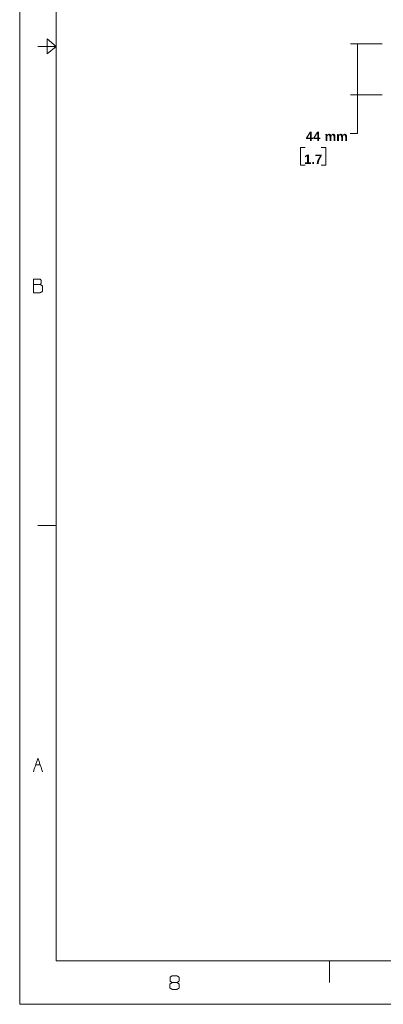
# Model space of a CAD drawing. Header units: millimetres. Extents: x 0 to 2122, y 0 to 1639.
# Tile 1 of 75: x 0 to 311, y 0 to 843. Entities that reach past the tile are written whole.
import ezdxf

# ---------------------------------------------------------------- set-up
doc = ezdxf.new("R2010")
doc.units = ezdxf.units.MM
doc.layers.add('1', color=7, linetype='Continuous', true_color=0xffffff)
doc.styles.add('Arial', font='arial.ttf')

msp = doc.modelspace()

# ---------------------------------------------------------------- linework, layer by layer
at = {"layer": '1', "color": 7, "linetype": 'Continuous', "lineweight": 13}
for p, q in [((0, 0), (0, 1639.49)), ((31.2, 37.26), (31.2, 1602.23)), ((23.4, 813.29), (23.4, 826.2)), ((23.4, 826.2), (31.2, 819.75)), ((31.2, 819.75), (15.6, 819.75)), ((31.2, 819.75), (15.6, 819.75)), ((23.4, 813.29), (31.2, 819.75)), ((31.2, 409.87), (15.6, 409.87)), ((13.71, 204.94), (17.6, 204.94)), ((0, 37.26), (0, 18.63)), ((2090.49, 37.26), (31.2, 37.26)), ((265.21, 37.26), (265.21, 18.63)), ((2121.69, 0), (0, 0)), ((31.2, 0), (15.6, 0))]:
    msp.add_line(p, q, dxfattribs=at)
at = {"layer": '1', "color": 7, "lineweight": 13}
for p, q in [((310.39, 821.87), (283.3, 821.87)), ((289.3, 821.87), (289.3, 745.1)), ((310.39, 778.17), (283.3, 778.17)), ((289.3, 745.1), (282.95, 745.1)), ((244.39, 733.1), (240.39, 733.1)), ((240.39, 733.1), (240.39, 718.07)), ((262.13, 733.1), (258.13, 733.1)), ((262.13, 718.07), (262.13, 733.1)), ((240.39, 718.07), (244.39, 718.07)), ((258.13, 718.07), (262.13, 718.07))]:
    msp.add_line(p, q, dxfattribs=at)
at = {"layer": '1', "color": 7, "linetype": 'Continuous', "lineweight": 13}
for points in [[(11.76, 615.91), (11.76, 620.55)], [(11.76, 620.55), (17.6, 620.55)], [(17.6, 615.91), (11.76, 615.91)], [(11.76, 615.91), (11.76, 608.94)], [(17.6, 620.55), (18.52, 619.45)], [(18.52, 617.13), (17.6, 615.91)], [(19.44, 614.81), (17.6, 615.91)], [(18.52, 619.45), (18.52, 617.13)], [(11.76, 608.94), (17.49, 608.94)], [(17.49, 608.94), (19.44, 610.04)], [(19.44, 610.04), (19.44, 614.81)], [(11.76, 199.07), (15.65, 210.68)], [(15.65, 210.68), (19.54, 199.07)], [(130.61, 18.63), (128.66, 17.41)], [(128.66, 17.41), (128.66, 13.99)], [(128.77, 23.28), (130.61, 24.38)], [(128.77, 19.73), (128.77, 23.28)], [(130.61, 18.63), (128.77, 19.73)], [(130.61, 24.38), (134.6, 24.38)], [(134.6, 18.63), (130.61, 18.63)], [(134.6, 24.38), (136.55, 23.28)], [(136.55, 19.73), (134.6, 18.63)], [(136.55, 17.41), (134.6, 18.63)], [(136.55, 23.28), (136.55, 19.73)], [(136.55, 13.86), (136.55, 17.41)], [(128.66, 13.99), (130.61, 12.76)], [(130.61, 12.76), (134.6, 12.76)], [(134.6, 12.76), (136.55, 13.86)]]:
    msp.add_open_spline(points, degree=1, dxfattribs=at)
at = {"layer": '1', "color": 7, "lineweight": 18}
for points in [[(289.3, 821.87), (291.71, 812.87), (286.89, 812.87), (289.3, 821.87)], [(289.3, 778.17), (286.89, 787.17), (291.71, 787.17), (289.3, 778.17)]]:
    msp.add_solid(points, dxfattribs=at)

# ---------------------------------------------------------------- texts
at = {"layer": '1', "color": 7, "linetype": 'Continuous', "lineweight": 13, "char_height": 8, "attachment_point": 8, "line_spacing_factor": 1.047437, "style": 'Arial'}
for s, insert in [('\\fArial|b1|i0;\\W1.0000;44', (251.26, 738.73)), ('\\fArial|b1|i0;\\W1.0000;mm', (271.04, 738.73)), ('\\fArial|b1|i0;\\W1.0000;1.7', (251.26, 719.2))]:
    msp.add_mtext(s, dxfattribs=dict(at, insert=insert))

doc.saveas('drawing.dxf')
